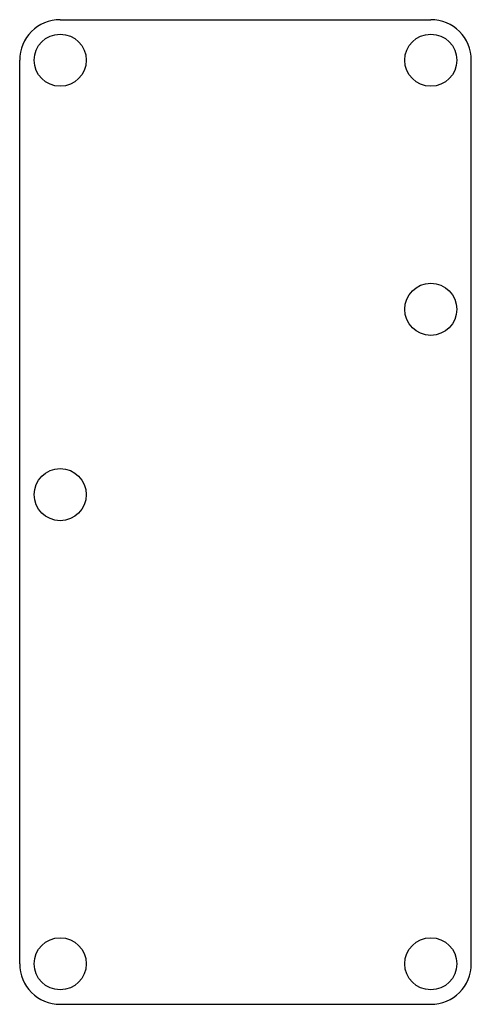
# Model space of a CAD drawing. Header units: millimetres. Extents: x -19.5 to 19.5, y -42.5 to 42.5.
import ezdxf

# ---------------------------------------------------------------- set-up
doc = ezdxf.new("R2010")
doc.units = ezdxf.units.MM

msp = doc.modelspace()

# ---------------------------------------------------------------- linework, layer by layer
at = {"color": 7, "linetype": 'Continuous', "lineweight": 25}
for p, q in [((-16, 42.5), (16, 42.5)), ((-19.5, -39), (-19.5, 39)), ((19.5, -39), (19.5, 39)), ((-16, -42.5), (16, -42.5))]:
    msp.add_line(p, q, dxfattribs=at)
for centre in [(-16, 39), (16, 39), (16, 17.5), (-16, 1.5), (-16, -39), (16, -39)]:
    msp.add_circle(centre, 2.25, dxfattribs=at)
for centre, start, end in [((-16, 39), 90, 180), ((16, 39), 0, 90), ((-16, -39), 180, 270), ((16, -39), 270, 0)]:
    msp.add_arc(centre, 3.5, start, end, dxfattribs=at)

doc.saveas('drawing.dxf')
